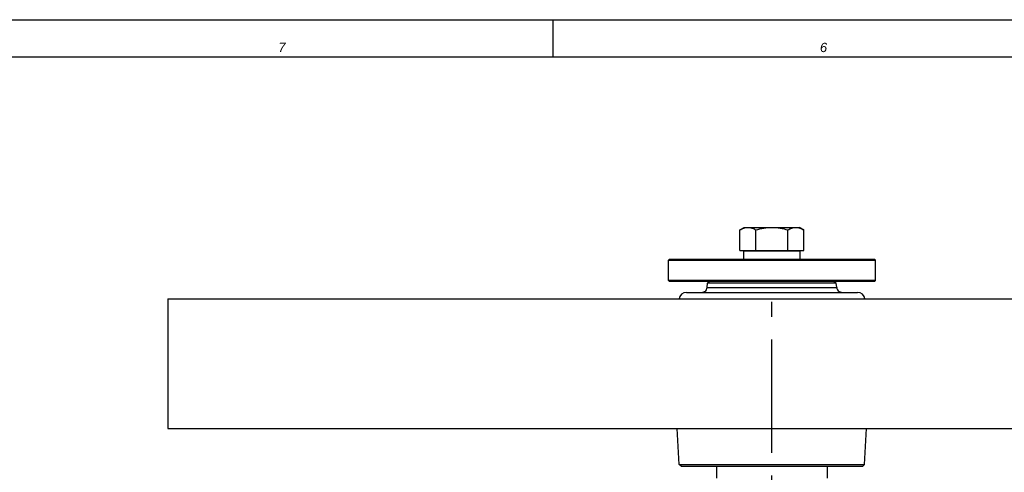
# Model space of a CAD drawing. Header units: millimetres. Extents: x 0 to 1189, y 0 to 841.
# Tile 47 of 68: x 362 to 575, y 743 to 841. Entities that reach past the tile are written whole.
import ezdxf

# ---------------------------------------------------------------- set-up
doc = ezdxf.new("R2010")
doc.units = ezdxf.units.MM
doc.header["$LTSCALE"] = 65.395
doc.linetypes.add('CENTER', pattern=[0.6, 0.375, -0.075, 0.075, -0.075])
doc.layers.get('0').update_dxf_attribs({"linetype": 'CONTINUOUS'})
doc.layers.add('3_ALL_AXES', color=7, linetype='CONTINUOUS')
doc.layers.add('7_ALL_NOTE', color=7, linetype='CONTINUOUS')
doc.styles.add('TEXTSTYLE_3', font='ariali.ttf')

msp = doc.modelspace()

# ---------------------------------------------------------------- linework, layer by layer
at = {"color": 7, "linetype": 'Continuous'}
for p, q in [((0, 841), (1189, 841)), ((8, 833), (1181, 833)), ((502.474, 789.187), (502.274, 788.987)), ((502.274, 788.987), (547.074, 788.987)), ((502.474, 789.187), (546.874, 789.187)), ((517.745, 791.067), (531.602, 791.067)), ((518.674, 790.987), (518.674, 791.067)), ((530.674, 790.987), (530.674, 791.067)), ((546.874, 789.187), (547.074, 788.987)), ((502.474, 784.387), (502.274, 784.587)), ((547.074, 784.587), (502.274, 784.587)), ((546.874, 784.387), (502.474, 784.387)), ((510.654, 783.083), (510.734, 783.989)), ((511.169, 784.387), (510.734, 783.989)), ((538.613, 783.989), (510.734, 783.989)), ((538.179, 784.387), (538.613, 783.989)), ((538.693, 783.083), (538.613, 783.989)), ((546.874, 784.387), (547.074, 784.587)), ((393.874, 780.587), (393.874, 752.587)), ((393.874, 780.587), (655.474, 780.587)), ((506.14, 781.987), (543.207, 781.987)), ((510.143, 782.201), (510.145, 782.203)), ((510.143, 782.201), (510.145, 782.203)), ((393.874, 752.587), (655.474, 752.587)), ((504.591, 744.766), (504.181, 752.587)), ((544.756, 744.766), (545.166, 752.587)), ((504.99, 744.387), (504.591, 744.766)), ((504.591, 744.766), (544.756, 744.766)), ((504.99, 744.387), (544.357, 744.387)), ((512.674, 744.387), (512.674, 741.787)), ((536.674, 741.787), (536.674, 744.387)), ((544.357, 744.387), (544.756, 744.766))]:
    msp.add_line(p, q, dxfattribs=at)
at = {"color": 2, "linetype": 'Continuous'}
for p, q in [((8, 841), (1181, 841)), ((477.2, 841), (477.2, 833)), ((8, 833), (1181, 833))]:
    msp.add_line(p, q, dxfattribs=at)
at = {"color": 9, "linetype": 'Continuous'}
msp.add_line((510.654, 783.083), (538.693, 783.083), dxfattribs=at)
at = {"color": 7, "linetype": 'Continuous'}
for centre, radius, start, end in [((509.459, 783.187), 1.2, 304.86458, 355), ((539.888, 783.187), 1.2, 185, 235.13542), ((506.14, 780.387), 1.6, 90, 172.8153), ((509.551, 782.961), 0.973, 269.99481, 273.20378), ((539.796, 782.961), 0.973, 266.80145, 270.00529), ((543.207, 780.387), 1.6, 7.1847, 90)]:
    msp.add_arc(centre, radius, start, end, dxfattribs=at)
for points, knots in [([(510.145, 782.203), (510.142, 782.201), (510.133, 782.19), (510.108, 782.174), (510.07, 782.144), (510.014, 782.109), (509.94, 782.07), (509.806, 782.016), (509.689, 781.993), (509.605, 781.989)], [0, 0, 0, 0, 0.0173141, 0.0684829, 0.1513728, 0.264022, 0.4047435, 0.5729939, 1, 1, 1, 1]), ([(539.742, 781.989), (539.658, 781.993), (539.515, 782.02), (539.359, 782.092), (539.28, 782.143), (539.233, 782.176), (539.223, 782.187), (539.199, 782.204), (539.202, 782.203)], [0, 0, 0, 0, 0.4271457, 0.7358717, 0.8485518, 0.9315007, 0.9826761, 1, 1, 1, 1])]:
    msp.add_open_spline(points, degree=3, knots=knots, dxfattribs=at)
at = {"color": 2, "linetype": 'Continuous'}
for points, knots in [([(509.885, 782.049), (509.913, 782.059), (509.986, 782.09), (510.083, 782.145), (510.167, 782.206), (510.223, 782.256), (510.258, 782.29), (510.272, 782.304), (510.274, 782.306), (510.274, 782.306)], [0, 0, 0, 0, 0.0964013, 0.2605773, 0.4247533, 0.5889293, 0.7531053, 0.9172813, 1, 1, 1, 1]), ([(539.074, 782.306), (539.074, 782.306), (539.076, 782.304), (539.089, 782.29), (539.123, 782.256), (539.18, 782.207), (539.263, 782.146), (539.361, 782.09), (539.433, 782.059), (539.462, 782.049)], [0, 0, 0, 0, 0.0815044, 0.2457754, 0.4100464, 0.5743174, 0.7385884, 0.9028594, 1, 1, 1, 1])]:
    msp.add_open_spline(points, degree=3, knots=knots, dxfattribs=at)
at = {"layer": '3_ALL_AXES', "color": 7, "linetype": 'Continuous'}
for p, q in [((517.745, 795.531), (518.674, 796.067)), ((517.745, 791.067), (517.745, 795.531)), ((518.674, 796.067), (530.674, 796.067)), ((521.209, 791.067), (521.209, 795.531)), ((528.138, 791.067), (528.138, 795.531)), ((531.602, 795.531), (530.674, 796.067)), ((531.602, 791.067), (531.602, 795.531)), ((502.274, 784.587), (502.274, 788.987)), ((518.554, 789.187), (518.554, 790.987)), ((518.554, 790.987), (530.794, 790.987)), ((530.794, 789.187), (530.794, 790.987)), ((547.074, 784.587), (547.074, 788.987))]:
    msp.add_line(p, q, dxfattribs=at)
at = {"layer": '3_ALL_AXES', "color": 2, "linetype": 'CENTER'}
msp.add_line((524.674, 668.787), (524.674, 779.931), dxfattribs=at)
at = {"layer": '3_ALL_AXES', "color": 7, "linetype": 'Continuous'}
for points, knots in [([(517.745, 795.531), (518.017, 795.688), (518.57, 795.957), (519.182, 796.067), (519.477, 796.067)], [0, 0, 0, 0, 0.514923, 1, 1, 1, 1]), ([(519.477, 796.067), (519.773, 796.067), (520.385, 795.957), (520.938, 795.688), (521.209, 795.531)], [0, 0, 0, 0, 0.4850688, 1, 1, 1, 1]), ([(521.209, 795.531), (521.772, 795.694), (522.915, 795.965), (524.088, 796.067), (524.674, 796.067)], [0, 0, 0, 0, 0.5000958, 1, 1, 1, 1]), ([(524.674, 796.067), (525.259, 796.067), (526.432, 795.965), (527.575, 795.694), (528.138, 795.531)], [0, 0, 0, 0, 0.4998956, 1, 1, 1, 1]), ([(528.138, 795.531), (528.41, 795.688), (528.962, 795.957), (529.574, 796.067), (529.87, 796.067)], [0, 0, 0, 0, 0.514923, 1, 1, 1, 1]), ([(529.87, 796.067), (530.165, 796.067), (530.777, 795.957), (531.33, 795.688), (531.602, 795.531)], [0, 0, 0, 0, 0.4850688, 1, 1, 1, 1])]:
    msp.add_open_spline(points, degree=3, knots=knots, dxfattribs=at)

# ---------------------------------------------------------------- texts
at = {"layer": '7_ALL_NOTE', "color": 1, "linetype": 'Continuous', "char_height": 2, "attachment_point": 2, "line_spacing_factor": 0.9, "style": 'TEXTSTYLE_3'}
for s, insert, width in [('7', (418.55, 836), 1.65799), ('6', (535.85, 836), 1.59108)]:
    msp.add_mtext(s, dxfattribs=dict(at, insert=insert, width=width))

doc.saveas('drawing.dxf')
